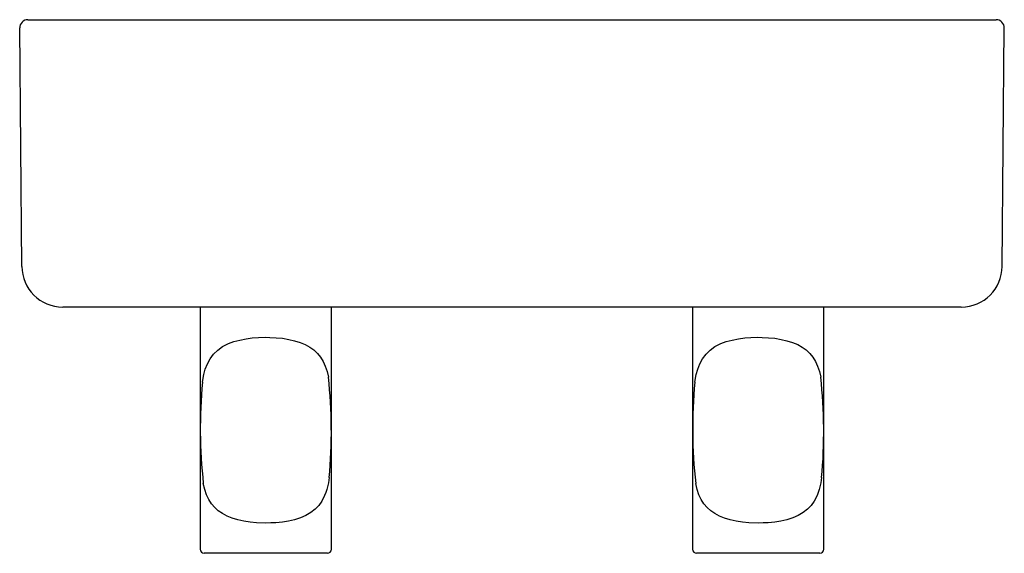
# Model space of a CAD drawing. Header units: millimetres. Extents: x 3907.071 to 3907.191, y 1904.19 to 1904.255.
import ezdxf

# ---------------------------------------------------------------- set-up
doc = ezdxf.new("R2010")
doc.units = ezdxf.units.MM
doc.layers.add('SANINDUSA', color=3, linetype='Continuous')

msp = doc.modelspace()

# ---------------------------------------------------------------- linework, layer by layer
at = {"layer": 'SANINDUSA'}
for p, q in [((3907.070810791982, 1904.224763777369), (3907.070557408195, 1904.253798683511)), ((3907.071557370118, 1904.254807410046), (3907.100548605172, 1904.254807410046)), ((3907.100548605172, 1904.254807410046), (3907.160548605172, 1904.254807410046)), ((3907.160548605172, 1904.254807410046), (3907.189539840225, 1904.254807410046)), ((3907.190286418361, 1904.224763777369), (3907.190539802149, 1904.253798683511)), ((3907.100548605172, 1904.219807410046), (3907.075810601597, 1904.219807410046)), ((3907.092548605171, 1904.219807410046), (3907.092548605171, 1904.190307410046)), ((3907.160548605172, 1904.219807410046), (3907.100548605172, 1904.219807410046)), ((3907.108548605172, 1904.190307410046), (3907.108548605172, 1904.219807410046)), ((3907.152548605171, 1904.219807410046), (3907.152548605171, 1904.190307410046)), ((3907.185286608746, 1904.219807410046), (3907.160548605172, 1904.219807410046)), ((3907.168548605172, 1904.190307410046), (3907.168548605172, 1904.219807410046)), ((3907.108048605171, 1904.189807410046), (3907.09304860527, 1904.189807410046)), ((3907.168048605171, 1904.189807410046), (3907.15304860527, 1904.189807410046))]:
    msp.add_line(p, q, dxfattribs=at)
at = {"layer": 'SANINDUSA', "flags": 128}
for points in [[(3907.092825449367, 1904.210671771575), (3907.092993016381, 1904.211576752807), (3907.093176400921, 1904.212235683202), (3907.093434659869, 1904.212901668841), (3907.093763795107, 1904.213511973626), (3907.094191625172, 1904.214084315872), (3907.094694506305, 1904.214571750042), (3907.095283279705, 1904.214988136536), (3907.096000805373, 1904.215353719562), (3907.09665792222, 1904.215597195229), (3907.097364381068, 1904.215790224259), (3907.098153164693, 1904.215942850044), (3907.098902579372, 1904.216039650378), (3907.099671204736, 1904.216098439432), (3907.100488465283, 1904.216121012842), (3907.101035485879, 1904.216114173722), (3907.101814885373, 1904.216073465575), (3907.102579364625, 1904.215995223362), (3907.103355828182, 1904.215870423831), (3907.104058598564, 1904.215708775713), (3907.104719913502, 1904.21550193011), (3907.105361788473, 1904.215232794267), (3907.1059076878, 1904.214930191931), (3907.106395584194, 1904.214577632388), (3907.106841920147, 1904.214155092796), (3907.107215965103, 1904.213688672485), (3907.107528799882, 1904.213173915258), (3907.10779380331, 1904.212591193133), (3907.108008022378, 1904.211948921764), (3907.108171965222, 1904.21126599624)], [(3907.152825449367, 1904.210671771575), (3907.152993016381, 1904.211576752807), (3907.153176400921, 1904.212235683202), (3907.153434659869, 1904.212901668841), (3907.153763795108, 1904.213511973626), (3907.154191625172, 1904.214084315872), (3907.154694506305, 1904.214571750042), (3907.155283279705, 1904.214988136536), (3907.156000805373, 1904.215353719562), (3907.15665792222, 1904.215597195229), (3907.157364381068, 1904.215790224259), (3907.158153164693, 1904.215942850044), (3907.158902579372, 1904.216039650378), (3907.159671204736, 1904.216098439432), (3907.160488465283, 1904.216121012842), (3907.161035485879, 1904.216114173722), (3907.161814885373, 1904.216073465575), (3907.162579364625, 1904.215995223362), (3907.163355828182, 1904.215870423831), (3907.164058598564, 1904.215708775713), (3907.164719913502, 1904.21550193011), (3907.165361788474, 1904.215232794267), (3907.1659076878, 1904.214930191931), (3907.166395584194, 1904.214577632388), (3907.166841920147, 1904.214155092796), (3907.167215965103, 1904.213688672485), (3907.167528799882, 1904.213173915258), (3907.167793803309, 1904.212591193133), (3907.168008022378, 1904.211948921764), (3907.168171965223, 1904.21126599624)], [(3907.108279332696, 1904.199025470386), (3907.108177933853, 1904.198378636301), (3907.107984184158, 1904.197583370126), (3907.107861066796, 1904.197203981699), (3907.107720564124, 1904.196844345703), (3907.107357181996, 1904.196140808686), (3907.106990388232, 1904.195629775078), (3907.106554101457, 1904.195174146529), (3907.10602112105, 1904.194758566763), (3907.105434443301, 1904.194417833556), (3907.104782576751, 1904.194135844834), (3907.104029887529, 1904.193898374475), (3907.103322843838, 1904.193738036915), (3907.102582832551, 1904.193620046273), (3907.10177971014, 1904.193538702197), (3907.101168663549, 1904.193504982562), (3907.100548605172, 1904.193493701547)], [(3907.168279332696, 1904.199025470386), (3907.168177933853, 1904.198378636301), (3907.167984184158, 1904.197583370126), (3907.167861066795, 1904.197203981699), (3907.167720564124, 1904.196844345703), (3907.167357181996, 1904.196140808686), (3907.166990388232, 1904.195629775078), (3907.166554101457, 1904.195174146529), (3907.16602112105, 1904.194758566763), (3907.1654344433, 1904.194417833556), (3907.164782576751, 1904.194135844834), (3907.164029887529, 1904.193898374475), (3907.163322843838, 1904.193738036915), (3907.16258283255, 1904.193620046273), (3907.16177971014, 1904.193538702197), (3907.161168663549, 1904.193504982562), (3907.160548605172, 1904.193493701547)], [(3907.100548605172, 1904.193493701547), (3907.099398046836, 1904.193532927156), (3907.098626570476, 1904.193605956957), (3907.097878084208, 1904.193718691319), (3907.097126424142, 1904.193882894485), (3907.09646162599, 1904.194082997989), (3907.095844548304, 1904.194330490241), (3907.095254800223, 1904.194643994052), (3907.094759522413, 1904.194990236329), (3907.094324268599, 1904.195386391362), (3907.093933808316, 1904.195852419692), (3907.093604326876, 1904.196373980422), (3907.093335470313, 1904.196943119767), (3907.093114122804, 1904.197579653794), (3907.09293517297, 1904.198300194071)], [(3907.160548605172, 1904.193493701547), (3907.159398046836, 1904.193532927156), (3907.158626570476, 1904.193605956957), (3907.157878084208, 1904.193718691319), (3907.157126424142, 1904.193882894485), (3907.15646162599, 1904.194082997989), (3907.155844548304, 1904.194330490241), (3907.155254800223, 1904.194643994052), (3907.154759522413, 1904.194990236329), (3907.154324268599, 1904.195386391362), (3907.153933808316, 1904.195852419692), (3907.153604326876, 1904.196373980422), (3907.153335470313, 1904.196943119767), (3907.153114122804, 1904.197579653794), (3907.15293517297, 1904.198300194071)]]:
    msp.add_lwpolyline(points, dxfattribs=at)
at = {"layer": 'SANINDUSA'}
for centre, radius, start, end in [((3907.071557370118, 1904.253807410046), 0.001000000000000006, 90, 180.5000000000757), ((3907.189539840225, 1904.253807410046), 0.001000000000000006, 359.4999999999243, 90), ((3907.075810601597, 1904.224807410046), 0.005, 180.5000000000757, 270), ((3907.185286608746, 1904.224807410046), 0.005000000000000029, 270, 359.4999999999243), ((3907.154139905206, 1904.205029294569), 0.06157353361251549, 174.7421515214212, 186.2741351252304), ((3907.047389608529, 1904.20461211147), 0.06114547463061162, 354.7577808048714, 6.247330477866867), ((3907.214139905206, 1904.205029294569), 0.06157353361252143, 174.7421515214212, 186.2741351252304), ((3907.107389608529, 1904.20461211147), 0.06114547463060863, 354.7577808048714, 6.247330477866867), ((3907.093048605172, 1904.190307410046), 0.0005, 180, 270), ((3907.108048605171, 1904.190307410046), 0.0005, 270, 0), ((3907.153048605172, 1904.190307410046), 0.0005, 180, 270), ((3907.168048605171, 1904.190307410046), 0.0005, 270, 0)]:
    msp.add_arc(centre, radius, start, end, dxfattribs=at)

doc.saveas('drawing.dxf')
